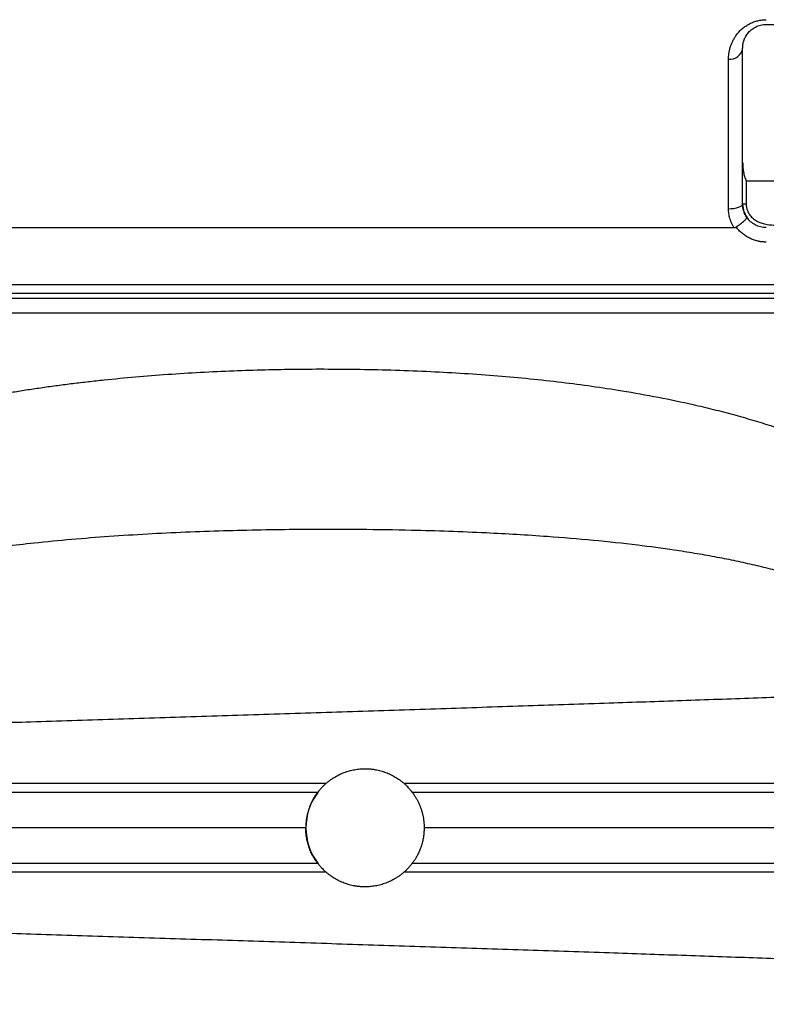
# Model space of a CAD drawing. Extents: x 167 to 762, y 3 to 2086.
# Tile 7 of 16: x 391 to 549, y 290 to 499. Entities that reach past the tile are written whole.
import ezdxf

# ---------------------------------------------------------------- set-up
doc = ezdxf.new("R2010")
doc.units = 0
doc.layers.get('0').update_dxf_attribs({"linetype": 'CONTINUOUS'})

msp = doc.modelspace()

# ---------------------------------------------------------------- linework, layer by layer
at = {"color": 7, "linetype": 'CONTINUOUS'}
for p, q in [((544.96, 464.65), (585.12, 464.65)), ((544.96, 464.65), (544.96, 459.75)), ((544.96, 459.75), (544.22, 459.75)), ((386.29, 454.75), (542.39, 454.75)), ((352.05, 442.75), (576.63, 442.75)), ((576.64, 439.75), (352.04, 439.75)), ((576.63, 440.82), (352.05, 440.82)), ((351.96, 436.75), (576.72, 436.75)), ((454.34, 335.25), (454.3, 335.25)), ((454.34, 320.25), (454.3, 320.25))]:
    msp.add_line(p, q, dxfattribs=at)
at = {"color": 7, "linetype": 'CONTINUOUS', "flags": 128}
msp.add_lwpolyline([(541.22, 458.76), (541.8, 458.78), (542.37, 458.83), (542.89, 458.93), (543.34, 459.05), (543.71, 459.2), (543.99, 459.37), (544.16, 459.55), (544.22, 459.75)], dxfattribs=at)
at = {"color": 7, "linetype": 'CONTINUOUS'}
for centre, radius, start, end in [((541.51, 493.11), 2.74, 263.9606, 352.2968), ((549.22, 459.75), 5, 180, 221.4085), ((464.34, 327.75), 12.5, 143.1301, 216.8699)]:
    msp.add_arc(centre, radius, start, end, dxfattribs=at)
for points, knots in [([(541.22, 490.39), (541.22, 490.48), (541.22, 490.65), (541.24, 490.91), (541.26, 491.16), (541.28, 491.42), (541.32, 491.67), (541.36, 491.93), (541.41, 492.18), (541.47, 492.43), (541.53, 492.68), (541.64, 493.07), (541.82, 493.59), (542.12, 494.25), (542.47, 494.89), (543.04, 495.74), (543.77, 496.56), (544.68, 497.29), (545.45, 497.79), (546.3, 498.2), (547.04, 498.45), (547.62, 498.59), (548.01, 498.66), (548.41, 498.72), (548.82, 498.75), (549.08, 498.75), (549.22, 498.75)], [0, 0, 0, 0, 0.026057, 0.051836, 0.077357, 0.10263, 0.127665, 0.15247, 0.177057, 0.201434, 0.225614, 0.249607, 0.312987, 0.374742, 0.437907, 0.499189, 0.624292, 0.688003, 0.749463, 0.813087, 0.874811, 0.900217, 0.925321, 0.95024, 0.975094, 1, 1, 1, 1]), ([(544.22, 492.75), (544.22, 492.87), (544.22, 493), (544.24, 493.25), (544.26, 493.38), (544.32, 493.77), (544.38, 494.03), (544.55, 494.55), (544.66, 494.82), (544.94, 495.34), (545.1, 495.6), (545.4, 495.98), (545.51, 496.1), (545.74, 496.35), (545.87, 496.46), (546.14, 496.69), (546.28, 496.79), (546.58, 497), (546.74, 497.09), (547.08, 497.27), (547.25, 497.35), (547.62, 497.49), (547.81, 497.55), (548.4, 497.7), (548.8, 497.75), (549.22, 497.75)], [0, 0, 0, 0, 0.0625, 0.0625, 0.125, 0.125, 0.25, 0.25, 0.375, 0.375, 0.5, 0.5, 0.5625, 0.5625, 0.625, 0.625, 0.6875, 0.6875, 0.75, 0.75, 0.8125, 0.8125, 0.875, 0.875, 1, 1, 1, 1]), ([(549.22, 497.75), (558.26, 497.75), (571.82, 497.75), (586.5, 497.75), (592.72, 497.75), (594.41, 497.75), (595.26, 497.75), (595.54, 497.75), (596.1, 497.75), (596.38, 497.75), (597.23, 497.75), (597.78, 497.75), (598.9, 497.75), (599.45, 497.75), (601.08, 497.75), (602.12, 497.75), (603.6, 497.75), (604.09, 497.75), (605.02, 497.75), (605.46, 497.75), (606.73, 497.75), (607.5, 497.75), (608.52, 497.75), (608.83, 497.75), (609.27, 497.75), (609.41, 497.75), (609.69, 497.75), (610.4, 497.75), (613.39, 497.75), (620.8, 497.75), (627.63, 497.75), (632.19, 497.75)], [0, 0, 0, 0, 0.25, 0.375, 0.40625, 0.421875, 0.421875, 0.429688, 0.429688, 0.4375, 0.4375, 0.453125, 0.453125, 0.46875, 0.46875, 0.5, 0.5, 0.515625, 0.515625, 0.53125, 0.53125, 0.5625, 0.5625, 0.578125, 0.578125, 0.585938, 0.585938, 0.59375, 0.625, 0.75, 1, 1, 1, 1]), ([(544.22, 459.75), (544.22, 462.98), (544.22, 466.1), (544.22, 472.13), (544.22, 475.03), (544.22, 479.22), (544.22, 480.59), (544.22, 482.59), (544.22, 483.25), (544.22, 484.55), (544.22, 485.18), (544.22, 488.31), (544.22, 490.62), (544.22, 492.75)], [0, 0, 0, 0, 0.25, 0.25, 0.5, 0.5, 0.625, 0.625, 0.6875, 0.6875, 0.75, 0.75, 1, 1, 1, 1]), ([(541.22, 458.76), (541.22, 459.03), (541.22, 459.58), (541.22, 460.4), (541.22, 461.22), (541.22, 462.04), (541.22, 462.85), (541.22, 463.67), (541.22, 464.48), (541.22, 465.3), (541.22, 466.11), (541.22, 466.92), (541.22, 468.88), (541.22, 471.99), (541.22, 476.07), (541.22, 480.02), (541.22, 482.84), (541.22, 484.7), (541.22, 485.66), (541.22, 486.62), (541.22, 487.58), (541.22, 488.53), (541.22, 489.47), (541.22, 490.08), (541.22, 490.39)], [0, 0, 0, 0, 0.022268, 0.04462, 0.067054, 0.08957, 0.112168, 0.134848, 0.157609, 0.180451, 0.203373, 0.226376, 0.249459, 0.371722, 0.497612, 0.620327, 0.748459, 0.782388, 0.816985, 0.852249, 0.888181, 0.924783, 0.962055, 1, 1, 1, 1]), ([(544.22, 468.52), (544.22, 468.41), (544.22, 468.18), (544.24, 467.83), (544.26, 467.5), (544.3, 467.17), (544.34, 466.84), (544.4, 466.46), (544.49, 466.03), (544.63, 465.55), (544.78, 465.09), (544.9, 464.8), (544.96, 464.65)], [0, 0, 0, 0, 0.0855095, 0.1700841, 0.2537667, 0.3366015, 0.4186339, 0.4999106, 0.6290004, 0.7552258, 0.8788124, 1, 1, 1, 1]), ([(542.39, 454.75), (542.34, 454.82), (542.25, 454.98), (542.12, 455.21), (541.99, 455.45), (541.88, 455.69), (541.78, 455.93), (541.68, 456.18), (541.59, 456.44), (541.49, 456.77), (541.38, 457.2), (541.29, 457.72), (541.23, 458.24), (541.22, 458.58), (541.22, 458.76)], [0, 0, 0, 0, 0.062678, 0.125229, 0.187723, 0.250233, 0.312831, 0.375591, 0.438584, 0.501883, 0.626, 0.75002, 0.874501, 1, 1, 1, 1]), ([(545.11, 456.9), (544.96, 457.11), (544.83, 457.33), (544.61, 457.79), (544.52, 458.03), (544.29, 458.75), (544.22, 459.25), (544.22, 459.75)], [0, 0, 0, 0, 0.25, 0.25, 0.5, 0.5, 1, 1, 1, 1]), ([(544.96, 459.75), (544.96, 459.68), (544.96, 459.56), (544.98, 459.37), (545, 459.19), (545.03, 459), (545.07, 458.82), (545.16, 458.52), (545.31, 458.11), (545.58, 457.63), (545.91, 457.19), (546.41, 456.67), (547.13, 456.17), (548.08, 455.74), (548.95, 455.5), (549.74, 455.37), (550.42, 455.3), (550.88, 455.29), (551.11, 455.29)], [0, 0, 0, 0, 0.02087, 0.041666, 0.062447, 0.083274, 0.104204, 0.125298, 0.187425, 0.250703, 0.312603, 0.376276, 0.501546, 0.62088, 0.751234, 0.831028, 0.913847, 1, 1, 1, 1]), ([(542.84, 454.87), (542.88, 454.9), (542.97, 454.97), (543.1, 455.06), (543.22, 455.15), (543.34, 455.23), (543.46, 455.32), (543.57, 455.4), (543.67, 455.48), (543.89, 455.65), (544.2, 455.89), (544.54, 456.19), (544.82, 456.45), (544.98, 456.62), (545.06, 456.74), (545.11, 456.82), (545.12, 456.87), (545.11, 456.89), (545.11, 456.9)], [0, 0, 0, 0, 0.033944, 0.067293, 0.099958, 0.131852, 0.162895, 0.193014, 0.222142, 0.250219, 0.377183, 0.499803, 0.61973, 0.749305, 0.804408, 0.874522, 0.951882, 1, 1, 1, 1]), ([(549.22, 454.75), (548.41, 454.75), (547.61, 454.95), (546.18, 455.69), (545.56, 456.24), (545.11, 456.9)], [0, 0, 0, 0, 0.5, 0.5, 1, 1, 1, 1]), ([(542.39, 454.75), (542.43, 454.75), (542.49, 454.75), (542.59, 454.77), (542.68, 454.79), (542.76, 454.83), (542.81, 454.86), (542.84, 454.87)], [0, 0, 0, 0, 0.219683, 0.427058, 0.624492, 0.81457, 1, 1, 1, 1]), ([(549.22, 451.69), (549.13, 451.7), (548.96, 451.7), (548.7, 451.71), (548.44, 451.73), (548.18, 451.76), (547.92, 451.8), (547.67, 451.85), (547.19, 451.95), (546.51, 452.15), (545.65, 452.52), (544.83, 452.98), (544.21, 453.45), (543.74, 453.86), (543.42, 454.18), (543.12, 454.51), (542.93, 454.75), (542.84, 454.87)], [0, 0, 0, 0, 0.035325, 0.070559, 0.105741, 0.140906, 0.176093, 0.211339, 0.246682, 0.373303, 0.499998, 0.626622, 0.753321, 0.815077, 0.876641, 0.938215, 1, 1, 1, 1]), ([(351.23, 410.34), (351.64, 410.49), (352.47, 410.78), (353.71, 411.2), (354.96, 411.62), (356.22, 412.03), (357.5, 412.44), (358.78, 412.84), (360.08, 413.23), (361.39, 413.62), (362.71, 414), (364.04, 414.37), (365.38, 414.74), (366.74, 415.1), (368.1, 415.45), (369.47, 415.8), (370.86, 416.14), (372.26, 416.47), (373.67, 416.8), (375.09, 417.12), (376.52, 417.44), (377.96, 417.74), (379.41, 418.05), (380.88, 418.34), (382.35, 418.63), (383.84, 418.91), (385.33, 419.19), (386.84, 419.46), (388.36, 419.72), (389.89, 419.97), (391.44, 420.22), (392.99, 420.47), (394.55, 420.7), (396.13, 420.93), (397.71, 421.16), (399.31, 421.37), (400.92, 421.58), (402.54, 421.79), (404.17, 421.98), (405.81, 422.18), (407.47, 422.36), (410.78, 422.71), (415.82, 423.19), (422.62, 423.73), (429.56, 424.16), (438.63, 424.59), (449.89, 424.87), (463.78, 424.83), (478, 424.4), (492.23, 423.5), (505.72, 422.15), (517.04, 420.56), (526.29, 418.91), (532.74, 417.56), (538.02, 416.31), (542.23, 415.21), (546.32, 414.05), (549.74, 412.99), (552.52, 412.07), (554.69, 411.31), (556.82, 410.54), (558.92, 409.74), (560.97, 408.92), (562.98, 408.08), (564.96, 407.22), (566.89, 406.33), (568.79, 405.43), (570.64, 404.5), (572.46, 403.55), (574.24, 402.58), (575.97, 401.59), (577.11, 400.9), (577.67, 400.56)], [0, 0, 0, 0, 0.005628, 0.011292, 0.016993, 0.022731, 0.028505, 0.034317, 0.040166, 0.046053, 0.051979, 0.057943, 0.063946, 0.069987, 0.076068, 0.082188, 0.088349, 0.094549, 0.100789, 0.10707, 0.113391, 0.119754, 0.126158, 0.132603, 0.139089, 0.145618, 0.152188, 0.1588, 0.165455, 0.172153, 0.178893, 0.185677, 0.192503, 0.199373, 0.206286, 0.213243, 0.220244, 0.227289, 0.234378, 0.241511, 0.248689, 0.255912, 0.284699, 0.314247, 0.344209, 0.374592, 0.43181, 0.489982, 0.554491, 0.615956, 0.67445, 0.730059, 0.763791, 0.796104, 0.815316, 0.834089, 0.852433, 0.870357, 0.880415, 0.89034, 0.900136, 0.909803, 0.919346, 0.928765, 0.938063, 0.947243, 0.956308, 0.96526, 0.974102, 0.982837, 0.991469, 1, 1, 1, 1]), ([(332.96, 372.54), (333.19, 372.66), (333.66, 372.91), (334.38, 373.27), (335.1, 373.63), (335.82, 373.98), (336.64, 374.37), (338.14, 375.06), (340.76, 376.2), (344.44, 377.65), (348.44, 379.04), (352.85, 380.42), (358.94, 382.11), (366.5, 383.86), (374.69, 385.39), (383.81, 386.82), (395.54, 388.26), (410.28, 389.54), (423.66, 390.26), (434.37, 390.65), (442.33, 390.84), (450.26, 390.95), (457.26, 390.97), (465.24, 390.93), (473.22, 390.8), (482.07, 390.55), (489.48, 390.24), (496.43, 389.87), (504, 389.38), (512.54, 388.68), (521.49, 387.72), (528.61, 386.76), (534.03, 385.91), (538.21, 385.17), (542.29, 384.37), (546.2, 383.51), (549.99, 382.59), (553.62, 381.6), (557.11, 380.55), (560.83, 379.3), (564.73, 377.82), (568.69, 376.06), (571.67, 374.52), (573.94, 373.19), (575.59, 372.15), (577.16, 371.05), (578.42, 370.1), (579.4, 369.3), (580.24, 368.59), (580.76, 368.12), (581.01, 367.9)], [0, 0, 0, 0, 0.003144, 0.006296, 0.009456, 0.012624, 0.0158, 0.020128, 0.032208, 0.049506, 0.066889, 0.08216, 0.104118, 0.141525, 0.173847, 0.202339, 0.250413, 0.313056, 0.376337, 0.40766, 0.438856, 0.469753, 0.500616, 0.521021, 0.56334, 0.594119, 0.624992, 0.650386, 0.675875, 0.71424, 0.751262, 0.781987, 0.799043, 0.816076, 0.832139, 0.848174, 0.863487, 0.878318, 0.892674, 0.906635, 0.924863, 0.941982, 0.958023, 0.964448, 0.973035, 0.981117, 0.987049, 0.991711, 0.996027, 1, 1, 1, 1]), ([(179.34, 338.78), (179.32, 338.81), (179.12, 339.02), (179.99, 339.44), (182.01, 340.02), (185.37, 340.59), (189.8, 341.14), (195.25, 341.69), (201.77, 342.24), (209.32, 342.79), (217.93, 343.35), (227.56, 343.88), (238.19, 344.42), (249.72, 344.96), (262.11, 345.51), (275.29, 346.05), (289.22, 346.59), (303.42, 347.12), (317.77, 347.63), (332.2, 348.15), (347.06, 348.66), (362.28, 349.17), (377.82, 349.68), (394.08, 350.21), (411.02, 350.76), (428.6, 351.32), (446.25, 351.87), (463.9, 352.45), (481.47, 353.02), (498.86, 353.6), (515.53, 354.16), (531.42, 354.7), (546.51, 355.23), (561.21, 355.76), (575.48, 356.28), (589.24, 356.82), (602.51, 357.36), (615.22, 357.9), (627.33, 358.45), (638.69, 359), (649.28, 359.55), (658.97, 360.1), (667.78, 360.64), (675.65, 361.19), (682.59, 361.75), (688.56, 362.31), (693.55, 362.85), (697.58, 363.4), (700.68, 363.94), (702.93, 364.49), (703.63, 364.85), (703.98, 365.03)], [0, 0, 0, 0, 0.003048, 0.026525, 0.050003, 0.073446, 0.095517, 0.117557, 0.139566, 0.161544, 0.183493, 0.205711, 0.227889, 0.250032, 0.272138, 0.294208, 0.316241, 0.338239, 0.358372, 0.378509, 0.398627, 0.418715, 0.438773, 0.4588, 0.480613, 0.502389, 0.524127, 0.545864, 0.567572, 0.589243, 0.610878, 0.630678, 0.650446, 0.670184, 0.689885, 0.709617, 0.729284, 0.749277, 0.769234, 0.789159, 0.80905, 0.828907, 0.848375, 0.867825, 0.887256, 0.906654, 0.925386, 0.944086, 0.962756, 0.981393, 1, 1, 1, 1]), ([(456.12, 337.17), (456.2, 337.24), (456.37, 337.38), (456.62, 337.58), (456.87, 337.77), (457.13, 337.96), (457.4, 338.14), (457.67, 338.32), (458.17, 338.63), (458.92, 339.03), (459.95, 339.47), (461.02, 339.82), (461.93, 340.02), (462.67, 340.14), (463.22, 340.2), (463.78, 340.24), (464.15, 340.24), (464.34, 340.25)], [0, 0, 0, 0, 0.035882, 0.07171, 0.107505, 0.143293, 0.179096, 0.214937, 0.250841, 0.375353, 0.499972, 0.625232, 0.750659, 0.812985, 0.875235, 0.937532, 1, 1, 1, 1]), ([(464.34, 340.25), (464.45, 340.25), (464.66, 340.24), (464.98, 340.23), (465.3, 340.21), (465.62, 340.18), (465.94, 340.15), (466.26, 340.1), (466.83, 340), (467.67, 339.81), (468.73, 339.47), (469.76, 339.03), (470.59, 338.58), (471.22, 338.19), (471.68, 337.87), (472.13, 337.53), (472.41, 337.29), (472.56, 337.17)], [0, 0, 0, 0, 0.035801, 0.071558, 0.107294, 0.143033, 0.178798, 0.214615, 0.250506, 0.375154, 0.499957, 0.624987, 0.750115, 0.812637, 0.875041, 0.937452, 1, 1, 1, 1]), ([(179.24, 337.17), (179.24, 337.17), (179.23, 337.17), (179.73, 337.17), (180.78, 337.17), (182.41, 337.17), (184.58, 337.17), (187.06, 337.17), (189.8, 337.17), (192.66, 337.17), (195.93, 337.17), (199.63, 337.17), (203.77, 337.17), (207.86, 337.17), (211.65, 337.17), (214.87, 337.17), (218.06, 337.17), (221.52, 337.17), (225.03, 337.17), (228.44, 337.17), (231.54, 337.17), (234.71, 337.17), (238, 337.17), (243.32, 337.17), (251, 337.17), (261.48, 337.17), (272.84, 337.17), (284.07, 337.17), (294.87, 337.17), (304.97, 337.17), (315.58, 337.17), (326.32, 337.17), (337.24, 337.17), (348.06, 337.17), (359.31, 337.17), (370.91, 337.17), (382.84, 337.17), (394.64, 337.17), (406.26, 337.17), (417.71, 337.17), (426.32, 337.17), (431.95, 337.17), (434.47, 337.17), (436.93, 337.17), (439.11, 337.17), (440.8, 337.17), (442.38, 337.17), (444.41, 337.17), (447.45, 337.17), (451.46, 337.17), (454.46, 337.17), (456.12, 337.17)], [0, 0, 0, 0, 0.015248, 0.042173, 0.070551, 0.099886, 0.127618, 0.156147, 0.17836, 0.201066, 0.224263, 0.247949, 0.272124, 0.296789, 0.313823, 0.329228, 0.342936, 0.357851, 0.375171, 0.387626, 0.399848, 0.412172, 0.424597, 0.437123, 0.47102, 0.505804, 0.541471, 0.578019, 0.606397, 0.634317, 0.662179, 0.692286, 0.718755, 0.746033, 0.773709, 0.801784, 0.830254, 0.859119, 0.885124, 0.911588, 0.938686, 0.944604, 0.95039, 0.956046, 0.961571, 0.965404, 0.967679, 0.972418, 0.979381, 0.988574, 1, 1, 1, 1]), ([(456.12, 337.17), (456.07, 337.12), (455.97, 337.03), (455.82, 336.89), (455.69, 336.77), (455.57, 336.66), (455.39, 336.47), (455.16, 336.23), (454.88, 335.93), (454.66, 335.66), (454.51, 335.47), (454.42, 335.36), (454.38, 335.29), (454.35, 335.25), (454.34, 335.25), (454.34, 335.25)], [0, 0, 0, 0, 0.058695, 0.113167, 0.163258, 0.208828, 0.249758, 0.38171, 0.499231, 0.629606, 0.749688, 0.813958, 0.877131, 0.939155, 1, 1, 1, 1]), ([(474.34, 335.25), (474.34, 335.25), (474.34, 335.25), (474.33, 335.26), (474.31, 335.28), (474.29, 335.31), (474.26, 335.35), (474.23, 335.39), (474.16, 335.48), (474.02, 335.65), (473.79, 335.93), (473.52, 336.24), (473.26, 336.51), (473.02, 336.75), (472.8, 336.95), (472.64, 337.09), (472.56, 337.17)], [0, 0, 0, 0, 0.035586, 0.071252, 0.106991, 0.142793, 0.178648, 0.214548, 0.250489, 0.371059, 0.500354, 0.618438, 0.750345, 0.823215, 0.906599, 1, 1, 1, 1]), ([(472.56, 337.17), (473.05, 337.17), (474.05, 337.17), (475.54, 337.17), (477.04, 337.17), (478.53, 337.17), (480.03, 337.17), (481.53, 337.17), (483.04, 337.17), (484.54, 337.17), (486.04, 337.17), (487.55, 337.17), (489.06, 337.17), (490.57, 337.17), (492.08, 337.17), (493.59, 337.17), (495.11, 337.17), (496.62, 337.17), (498.14, 337.17), (499.66, 337.17), (501.17, 337.17), (502.69, 337.17), (504.21, 337.17), (505.73, 337.17), (507.26, 337.17), (508.78, 337.17), (510.3, 337.17), (511.82, 337.17), (513.35, 337.17), (514.87, 337.17), (516.4, 337.17), (517.92, 337.17), (519.45, 337.17), (520.97, 337.17), (522.5, 337.17), (524.02, 337.17), (525.55, 337.17), (527.07, 337.17), (528.6, 337.17), (530.12, 337.17), (531.65, 337.17), (533.17, 337.17), (534.69, 337.17), (536.21, 337.17), (537.74, 337.17), (539.26, 337.17), (540.78, 337.17), (542.3, 337.17), (543.82, 337.17), (545.33, 337.17), (546.85, 337.17), (548.36, 337.17), (549.88, 337.17), (551.39, 337.17), (552.9, 337.17), (554.41, 337.17), (555.92, 337.17), (557.42, 337.17), (558.93, 337.17), (561.34, 337.17), (565.03, 337.17), (570.33, 337.17), (576.68, 337.17), (583.79, 337.17), (591.18, 337.17), (598.43, 337.17), (608.33, 337.17), (620.71, 337.17), (634.62, 337.17), (647.36, 337.17), (657.82, 337.17), (666.55, 337.17), (672.54, 337.17), (676.99, 337.17), (680.13, 337.17), (683.15, 337.17), (686.62, 337.17), (690.44, 337.17), (694.33, 337.17), (697.77, 337.17), (700.02, 337.17), (701.41, 337.17), (702.15, 337.17), (702.83, 337.17), (703.45, 337.17), (704.01, 337.17), (704.52, 337.17), (704.98, 337.17), (705.39, 337.17), (705.76, 337.17), (706.07, 337.17), (706.35, 337.17), (706.58, 337.17), (706.77, 337.17), (706.87, 337.17), (706.92, 337.17)], [0, 0, 0, 0, 0.00409, 0.008188, 0.012293, 0.016406, 0.020527, 0.024655, 0.028791, 0.032934, 0.037085, 0.041243, 0.045409, 0.049582, 0.053763, 0.057951, 0.062147, 0.06635, 0.070561, 0.074779, 0.079005, 0.083238, 0.087479, 0.091727, 0.095982, 0.100245, 0.104516, 0.108794, 0.113079, 0.117372, 0.121672, 0.12598, 0.130295, 0.134618, 0.138948, 0.143285, 0.14763, 0.151982, 0.156342, 0.160709, 0.165083, 0.169465, 0.173855, 0.178252, 0.182656, 0.187067, 0.191486, 0.195913, 0.200346, 0.204788, 0.209236, 0.213692, 0.218155, 0.222625, 0.227103, 0.231588, 0.23608, 0.24058, 0.245088, 0.249604, 0.262364, 0.278547, 0.29814, 0.321205, 0.345578, 0.369348, 0.392584, 0.445315, 0.499198, 0.548611, 0.599425, 0.636749, 0.674014, 0.692661, 0.711337, 0.729349, 0.748826, 0.77973, 0.811001, 0.842639, 0.874643, 0.88447, 0.894162, 0.90372, 0.913144, 0.922432, 0.931587, 0.940607, 0.949493, 0.958246, 0.966866, 0.975353, 0.983706, 0.991922, 1, 1, 1, 1]), ([(454.3, 335.25), (448.19, 335.25), (435.97, 335.25), (417.68, 335.25), (399.52, 335.25), (381.58, 335.25), (363.94, 335.25), (346.68, 335.25), (329.9, 335.25), (313.66, 335.25), (298.06, 335.25), (283.14, 335.25), (268.95, 335.25), (255.58, 335.25), (243.08, 335.25), (231.51, 335.25), (220.92, 335.25), (211.37, 335.25), (202.89, 335.25), (195.53, 335.25), (189.32, 335.25), (184.28, 335.25), (180.43, 335.25), (177.85, 335.25), (176.5, 335.25), (176.53, 335.25), (176.55, 335.25)], [0, 0, 0, 0, 0.041754, 0.083527, 0.125404, 0.167306, 0.209275, 0.251308, 0.293406, 0.335489, 0.377634, 0.419819, 0.462069, 0.504392, 0.546747, 0.589184, 0.631686, 0.674216, 0.716742, 0.759315, 0.801964, 0.844643, 0.88739, 0.930184, 0.973072, 1, 1, 1, 1]), ([(454.3, 335.25), (454.23, 335.16), (454.1, 334.98), (453.91, 334.7), (453.73, 334.42), (453.55, 334.14), (453.39, 333.85), (453.12, 333.35), (452.78, 332.64), (452.42, 331.7), (452.14, 330.73), (451.96, 329.86), (451.86, 329.09), (451.8, 328.42), (451.79, 327.97), (451.79, 327.75)], [0, 0, 0, 0, 0.041655, 0.083255, 0.124828, 0.166404, 0.208013, 0.249685, 0.375359, 0.501069, 0.625443, 0.749853, 0.833262, 0.916565, 1, 1, 1, 1]), ([(709.93, 335.25), (709.92, 335.25), (709.91, 335.25), (709.87, 335.25), (709.83, 335.25), (709.77, 335.25), (709.71, 335.25), (709.64, 335.25), (709.56, 335.25), (709.39, 335.25), (709.06, 335.25), (708.3, 335.25), (707.03, 335.25), (704.96, 335.25), (702.37, 335.25), (699.25, 335.25), (695.61, 335.25), (691.46, 335.25), (686.81, 335.25), (681.67, 335.25), (676.04, 335.25), (667.9, 335.25), (656.55, 335.25), (643.8, 335.25), (632.8, 335.25), (621.28, 335.25), (605.96, 335.25), (589.56, 335.25), (577.58, 335.25), (570.6, 335.25), (560, 335.25), (543.66, 335.25), (526.74, 335.25), (515.3, 335.25), (509.53, 335.25), (503.73, 335.25), (498.87, 335.25), (494.97, 335.25), (492.03, 335.25), (489.1, 335.25), (486.15, 335.25), (483.21, 335.25), (480.25, 335.25), (477.3, 335.25), (475.33, 335.25), (474.34, 335.25)], [0, 0, 0, 0, 0.003825, 0.007658, 0.011499, 0.015349, 0.019208, 0.023076, 0.026953, 0.030839, 0.046229, 0.061675, 0.092635, 0.123492, 0.154422, 0.185402, 0.216401, 0.24744, 0.278545, 0.309613, 0.34071, 0.37185, 0.434137, 0.496556, 0.527831, 0.55912, 0.621755, 0.684625, 0.716087, 0.731736, 0.747501, 0.810529, 0.873495, 0.889281, 0.905069, 0.920867, 0.936683, 0.944603, 0.95252, 0.960434, 0.968346, 0.976258, 0.98417, 0.992084, 1, 1, 1, 1]), ([(474.34, 335.25), (474.41, 335.16), (474.54, 334.97), (474.74, 334.69), (474.92, 334.4), (475.1, 334.11), (475.27, 333.82), (475.43, 333.53), (475.58, 333.23), (475.72, 332.93), (475.85, 332.63), (475.97, 332.32), (476.09, 332.01), (476.24, 331.6), (476.4, 331.07), (476.56, 330.42), (476.68, 329.76), (476.77, 329.09), (476.83, 328.42), (476.84, 327.97), (476.84, 327.75)], [0, 0, 0, 0, 0.042735, 0.085259, 0.127574, 0.169679, 0.211574, 0.253261, 0.294738, 0.336007, 0.377067, 0.417919, 0.458564, 0.499001, 0.581944, 0.665106, 0.748491, 0.832099, 0.915935, 1, 1, 1, 1]), ([(451.79, 327.75), (445.46, 327.75), (432.79, 327.75), (413.88, 327.75), (395.12, 327.75), (376.61, 327.75), (358.56, 327.75), (341.04, 327.75), (324.13, 327.75), (307.84, 327.75), (292.41, 327.75), (277.9, 327.75), (264.3, 327.75), (251.49, 327.75), (239.53, 327.75), (228.46, 327.75), (218.55, 327.75), (209.75, 327.75), (202.05, 327.75), (195.3, 327.75), (189.52, 327.75), (184.63, 327.75), (180.73, 327.75), (177.94, 327.75), (176.27, 327.75), (176.13, 327.75), (176.06, 327.75)], [0, 0, 0, 0, 0.043436, 0.086902, 0.130437, 0.174049, 0.217728, 0.260688, 0.303696, 0.346726, 0.389768, 0.431179, 0.47266, 0.514201, 0.555799, 0.597462, 0.639194, 0.67855, 0.717892, 0.757288, 0.796742, 0.836238, 0.87817, 0.920171, 0.962248, 1, 1, 1, 1]), ([(454.3, 320.25), (454.23, 320.34), (454.1, 320.52), (453.91, 320.79), (453.73, 321.07), (453.55, 321.36), (453.39, 321.65), (453.12, 322.14), (452.78, 322.85), (452.42, 323.79), (452.14, 324.76), (451.96, 325.63), (451.86, 326.41), (451.8, 327.08), (451.79, 327.52), (451.79, 327.75)], [0, 0, 0, 0, 0.041657, 0.083257, 0.124832, 0.166409, 0.20802, 0.249693, 0.375371, 0.501086, 0.625451, 0.749853, 0.833262, 0.916565, 1, 1, 1, 1]), ([(476.84, 327.75), (476.84, 327.63), (476.84, 327.41), (476.82, 327.07), (476.8, 326.74), (476.77, 326.4), (476.73, 326.07), (476.65, 325.51), (476.49, 324.75), (476.21, 323.78), (475.85, 322.84), (475.47, 322.03), (475.09, 321.35), (474.73, 320.79), (474.47, 320.43), (474.34, 320.25)], [0, 0, 0, 0, 0.04203, 0.083991, 0.125915, 0.167831, 0.209771, 0.251766, 0.376421, 0.501045, 0.626047, 0.751046, 0.834063, 0.916968, 1, 1, 1, 1]), ([(710.22, 327.75), (710.25, 327.75), (710.35, 327.75), (709.43, 327.75), (707.6, 327.75), (704.58, 327.75), (700.25, 327.75), (694.41, 327.75), (687.31, 327.75), (679.14, 327.75), (670.01, 327.75), (660.03, 327.75), (649.09, 327.75), (637.24, 327.75), (624.52, 327.75), (611, 327.75), (596.72, 327.75), (581.53, 327.75), (565.44, 327.75), (548.55, 327.75), (531.17, 327.75), (513.36, 327.75), (495.23, 327.75), (482.97, 327.75), (476.84, 327.75)], [0, 0, 0, 0, 0.018548, 0.059538, 0.100604, 0.141725, 0.190237, 0.238827, 0.287504, 0.336252, 0.382317, 0.42842, 0.474594, 0.520841, 0.567157, 0.613517, 0.659967, 0.706569, 0.755296, 0.804099, 0.852969, 0.901904, 0.950914, 1, 1, 1, 1]), ([(176.55, 320.25), (176.53, 320.25), (176.5, 320.25), (177.85, 320.25), (180.43, 320.25), (184.28, 320.25), (189.32, 320.25), (195.53, 320.25), (202.89, 320.25), (211.37, 320.25), (220.92, 320.25), (231.51, 320.25), (243.08, 320.25), (255.58, 320.25), (268.95, 320.25), (283.14, 320.25), (298.06, 320.25), (313.66, 320.25), (329.9, 320.25), (346.68, 320.25), (363.94, 320.25), (381.58, 320.25), (399.52, 320.25), (417.68, 320.25), (435.97, 320.25), (448.19, 320.25), (454.3, 320.25)], [0, 0, 0, 0, 0.026928, 0.069816, 0.11261, 0.155357, 0.198036, 0.240685, 0.283258, 0.325784, 0.368314, 0.410816, 0.453253, 0.495608, 0.537931, 0.580181, 0.622366, 0.664511, 0.706594, 0.748692, 0.790725, 0.832694, 0.874596, 0.916473, 0.958246, 1, 1, 1, 1]), ([(454.34, 320.25), (454.34, 320.25), (454.34, 320.24), (454.35, 320.23), (454.37, 320.21), (454.39, 320.18), (454.42, 320.15), (454.45, 320.1), (454.52, 320.01), (454.66, 319.84), (454.88, 319.57), (455.16, 319.26), (455.41, 318.99), (455.66, 318.76), (455.87, 318.55), (456.04, 318.4), (456.12, 318.33)], [0, 0, 0, 0, 0.034709, 0.069808, 0.105296, 0.141166, 0.177409, 0.214017, 0.250979, 0.371019, 0.501381, 0.619078, 0.751297, 0.821819, 0.904934, 1, 1, 1, 1]), ([(472.56, 318.33), (472.61, 318.37), (472.71, 318.46), (472.85, 318.59), (472.98, 318.71), (473.1, 318.83), (473.28, 319.01), (473.52, 319.26), (473.79, 319.56), (474.02, 319.84), (474.17, 320.03), (474.26, 320.14), (474.3, 320.2), (474.33, 320.24), (474.34, 320.24), (474.34, 320.25)], [0, 0, 0, 0, 0.057041, 0.110571, 0.160472, 0.206636, 0.24897, 0.380749, 0.498737, 0.628457, 0.749407, 0.812301, 0.87506, 0.937643, 1, 1, 1, 1]), ([(474.34, 320.25), (479.88, 320.25), (490.96, 320.25), (507.39, 320.25), (523.57, 320.25), (539.45, 320.25), (554.95, 320.25), (570.02, 320.25), (584.61, 320.25), (598.64, 320.25), (612.06, 320.25), (624.79, 320.25), (636.8, 320.25), (648.03, 320.25), (658.46, 320.25), (668.02, 320.25), (676.68, 320.25), (684.39, 320.25), (691.14, 320.25), (696.9, 320.25), (701.64, 320.25), (705.35, 320.25), (707.99, 320.25), (709.65, 320.25), (709.85, 320.25), (709.95, 320.25)], [0, 0, 0, 0, 0.0440617, 0.0881137, 0.1320666, 0.1759623, 0.2198257, 0.2636055, 0.3073574, 0.351164, 0.394864, 0.4384734, 0.4819991, 0.5255249, 0.568953, 0.6123868, 0.6556557, 0.6988876, 0.7422297, 0.7854468, 0.8285833, 0.8716446, 0.9147007, 0.9577301, 1, 1, 1, 1]), ([(179.34, 316.71), (179.32, 316.69), (179.12, 316.48), (179.99, 316.06), (182.01, 315.48), (185.37, 314.91), (189.8, 314.35), (195.25, 313.8), (201.76, 313.25), (209.32, 312.71), (217.92, 312.15), (227.56, 311.62), (238.19, 311.07), (249.72, 310.53), (262.11, 309.99), (275.29, 309.44), (289.22, 308.9), (303.42, 308.37), (317.77, 307.86), (332.2, 307.35), (347.06, 306.84), (362.28, 306.32), (377.82, 305.81), (394.08, 305.28), (411.02, 304.74), (428.6, 304.18), (446.25, 303.62), (463.9, 303.05), (481.47, 302.47), (498.86, 301.9), (515.53, 301.34), (531.42, 300.8), (546.51, 300.27), (561.21, 299.74), (575.48, 299.21), (589.24, 298.68), (602.51, 298.14), (615.22, 297.59), (627.33, 297.04), (638.69, 296.49), (649.28, 295.94), (658.97, 295.4), (667.78, 294.86), (675.65, 294.31), (682.59, 293.74), (688.61, 293.18), (693.67, 292.63), (697.77, 292.07), (700.88, 291.51), (703.1, 290.95), (703.75, 290.58), (704.08, 290.4)], [0, 0, 0, 0, 0.002986, 0.026414, 0.049843, 0.073238, 0.095264, 0.117258, 0.139222, 0.161154, 0.183057, 0.205224, 0.227352, 0.249444, 0.2715, 0.293519, 0.315503, 0.33745, 0.357537, 0.377628, 0.397701, 0.417743, 0.437755, 0.457736, 0.479499, 0.501225, 0.522914, 0.544601, 0.566259, 0.587881, 0.609466, 0.629221, 0.648945, 0.668637, 0.688293, 0.70798, 0.727602, 0.747549, 0.767461, 0.78734, 0.807186, 0.826997, 0.846421, 0.865827, 0.885213, 0.904567, 0.92372, 0.942839, 0.961926, 0.980979, 1, 1, 1, 1]), ([(456.12, 318.33), (451.03, 318.33), (440.83, 318.33), (425.51, 318.33), (410.26, 318.33), (395.16, 318.33), (380.31, 318.33), (365.7, 318.33), (351.35, 318.33), (337.27, 318.33), (323.55, 318.33), (310.29, 318.33), (297.53, 318.33), (285.26, 318.33), (273.49, 318.33), (262.24, 318.33), (251.59, 318.33), (241.59, 318.33), (232.29, 318.33), (223.67, 318.33), (215.73, 318.33), (208.5, 318.33), (202.02, 318.33), (196.34, 318.33), (191.46, 318.33), (187.38, 318.33), (184.09, 318.33), (181.61, 318.33), (180, 318.33), (179.21, 318.33), (179.28, 318.33), (179.3, 318.33)], [0, 0, 0, 0, 0.035003, 0.070177, 0.105545, 0.140715, 0.175725, 0.210692, 0.24573, 0.280954, 0.316312, 0.351436, 0.386436, 0.421416, 0.45648, 0.491739, 0.527073, 0.562182, 0.597167, 0.632137, 0.667196, 0.702453, 0.737787, 0.772896, 0.807877, 0.842837, 0.877878, 0.913106, 0.948458, 0.983594, 1, 1, 1, 1]), ([(464.34, 315.25), (464.23, 315.25), (464.02, 315.25), (463.7, 315.26), (463.38, 315.28), (463.06, 315.31), (462.74, 315.35), (462.42, 315.39), (461.84, 315.49), (461.01, 315.68), (459.95, 316.03), (458.91, 316.47), (458.09, 316.91), (457.46, 317.31), (457, 317.63), (456.55, 317.96), (456.27, 318.21), (456.12, 318.33)], [0, 0, 0, 0, 0.0359147, 0.0717566, 0.1075494, 0.1433166, 0.179082, 0.2148687, 0.2507003, 0.3753973, 0.4999623, 0.6252255, 0.7503998, 0.8128744, 0.875217, 0.937551, 1, 1, 1, 1]), ([(472.56, 318.33), (472.48, 318.26), (472.31, 318.12), (472.06, 317.92), (471.81, 317.72), (471.55, 317.53), (471.28, 317.35), (471.01, 317.18), (470.51, 316.87), (469.76, 316.47), (468.73, 316.03), (467.66, 315.68), (466.75, 315.47), (466.01, 315.36), (465.46, 315.29), (464.9, 315.25), (464.53, 315.25), (464.34, 315.25)], [0, 0, 0, 0, 0.035904, 0.071746, 0.107549, 0.143338, 0.179136, 0.214968, 0.250859, 0.37546, 0.49998, 0.625437, 0.750765, 0.813199, 0.875465, 0.93769, 1, 1, 1, 1]), ([(707.08, 318.33), (707.06, 318.33), (707.03, 318.33), (706.98, 318.33), (706.92, 318.33), (706.85, 318.33), (706.77, 318.33), (706.68, 318.33), (706.59, 318.33), (706.49, 318.33), (706.38, 318.33), (706.26, 318.33), (706.14, 318.33), (706, 318.33), (705.86, 318.33), (705.71, 318.33), (705.55, 318.33), (705.39, 318.33), (705.21, 318.33), (705.03, 318.33), (704.84, 318.33), (704.64, 318.33), (704.44, 318.33), (704.22, 318.33), (704, 318.33), (703.77, 318.33), (703.54, 318.33), (703.29, 318.33), (703.04, 318.33), (702.78, 318.33), (702.51, 318.33), (702.24, 318.33), (701.95, 318.33), (701.66, 318.33), (701.36, 318.33), (701.06, 318.33), (700.74, 318.33), (700.42, 318.33), (700.1, 318.33), (699.76, 318.33), (699.42, 318.33), (699.07, 318.33), (698.71, 318.33), (698.34, 318.33), (697.97, 318.33), (697.59, 318.33), (697.2, 318.33), (696.81, 318.33), (696.4, 318.33), (696, 318.33), (695.58, 318.33), (695.16, 318.33), (694.73, 318.33), (694.29, 318.33), (693.84, 318.33), (693.39, 318.33), (692.93, 318.33), (692.47, 318.33), (691.99, 318.33), (691.51, 318.33), (691.03, 318.33), (690.54, 318.33), (690.03, 318.33), (689.53, 318.33), (689.01, 318.33), (688.49, 318.33), (687.97, 318.33), (686.98, 318.33), (685.51, 318.33), (683.54, 318.33), (681.58, 318.33), (679.21, 318.33), (676.37, 318.33), (672.95, 318.33), (669.36, 318.33), (664.07, 318.33), (656.77, 318.33), (647.05, 318.33), (637.8, 318.33), (629.29, 318.33), (621.74, 318.33), (613.9, 318.33), (605.79, 318.33), (597.42, 318.33), (588.78, 318.33), (579.91, 318.33), (570.81, 318.33), (563.62, 318.33), (558.45, 318.33), (555.4, 318.33), (552.35, 318.33), (549.29, 318.33), (546.22, 318.33), (543.14, 318.33), (540.07, 318.33), (536.99, 318.33), (533.9, 318.33), (530.82, 318.33), (527.73, 318.33), (524.64, 318.33), (521.56, 318.33), (518.47, 318.33), (515.38, 318.33), (512.3, 318.33), (509.21, 318.33), (506.13, 318.33), (503.05, 318.33), (499.98, 318.33), (496.91, 318.33), (493.84, 318.33), (490.78, 318.33), (487.73, 318.33), (484.68, 318.33), (481.64, 318.33), (478.61, 318.33), (475.58, 318.33), (473.56, 318.33), (472.56, 318.33)], [0, 0, 0, 0, 0.00386, 0.007716, 0.01157, 0.015422, 0.019273, 0.023123, 0.026972, 0.030819, 0.034664, 0.038508, 0.042349, 0.046189, 0.050026, 0.05386, 0.057692, 0.061521, 0.065348, 0.069173, 0.072996, 0.076816, 0.080634, 0.08445, 0.088264, 0.092076, 0.095885, 0.099692, 0.103498, 0.107301, 0.111101, 0.1149, 0.118696, 0.12249, 0.126281, 0.130071, 0.133858, 0.137643, 0.141426, 0.145207, 0.148985, 0.152761, 0.156535, 0.160306, 0.164076, 0.167843, 0.171608, 0.17537, 0.179131, 0.182889, 0.186645, 0.190398, 0.19415, 0.197899, 0.201646, 0.205391, 0.209133, 0.212873, 0.216611, 0.220347, 0.22408, 0.227811, 0.23154, 0.235267, 0.238991, 0.242713, 0.246433, 0.250151, 0.263405, 0.276157, 0.288405, 0.300151, 0.318827, 0.337494, 0.356157, 0.374834, 0.416565, 0.458342, 0.500166, 0.527706, 0.555305, 0.582959, 0.610675, 0.638438, 0.666286, 0.694246, 0.722151, 0.750117, 0.759161, 0.768174, 0.777156, 0.786108, 0.79503, 0.803921, 0.812783, 0.821614, 0.830414, 0.839184, 0.847924, 0.856633, 0.865312, 0.87396, 0.882578, 0.891165, 0.899721, 0.908247, 0.916742, 0.925206, 0.93364, 0.942043, 0.950415, 0.958757, 0.967068, 0.975348, 0.983596, 0.991814, 1, 1, 1, 1])]:
    msp.add_open_spline(points, degree=3, knots=knots, dxfattribs=at)

doc.saveas('drawing.dxf')
